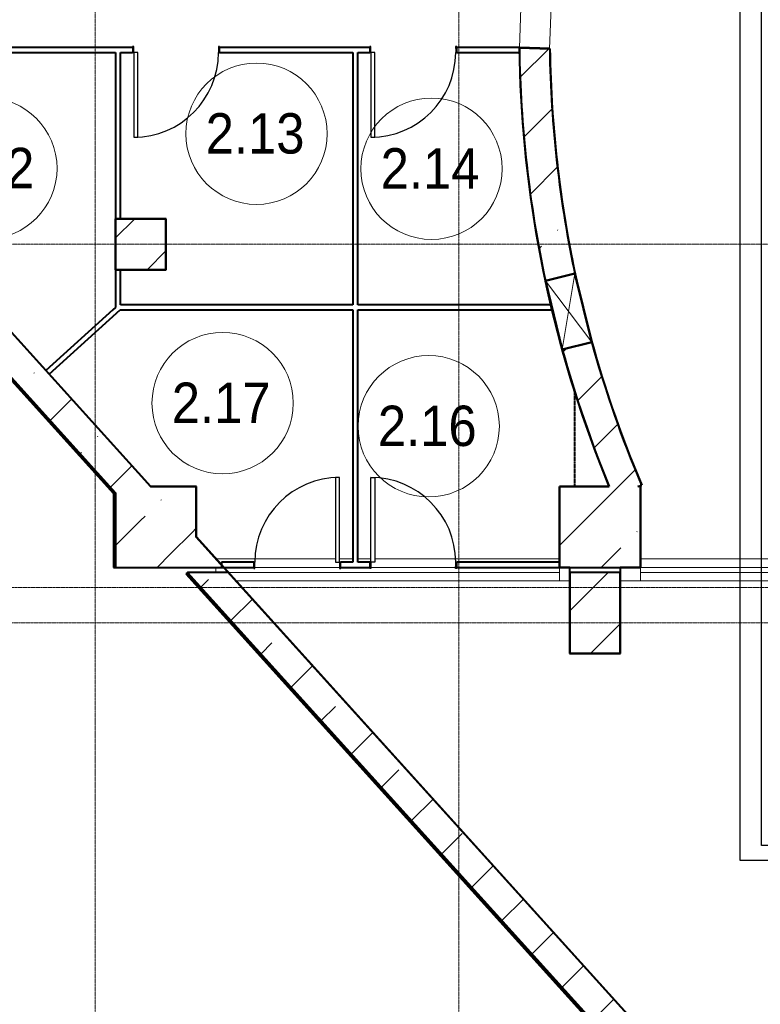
# Model space of a CAD drawing. Header units: millimetres. Extents: x -415896 to 1265883, y -383017 to -57457.
# Tile 23 of 95: x 5045 to 12382, y -305944 to -296191. Entities that reach past the tile are written whole.
import ezdxf

# ---------------------------------------------------------------- set-up
doc = ezdxf.new("R2010")
doc.units = ezdxf.units.MM
for name, pattern in [('Линия сетки', [25, 20, -2.5, 0, -2.5]), ('Штрих_3_1_5_', [4.5, 3, -1.5]), ('Штриховая_ш3 п1_5', [4.5, 3, -1.5])]:
    doc.linetypes.add(name, pattern=pattern)
for name, color, linetype, lineweight in [('A-000-M_MASS', 7, 'Continuous', 18), ('A-010-A_ROOM', 7, 'Continuous', 20), ('A-200-M_WALL', 7, 'Continuous', 18), ('A-200-M_WALL_EXT', 7, 'Continuous', 18), ('A-200-M_WALL_INT', 7, 'Continuous', 18), ('A-200-M_WALL_PAT', 7, 'Continuous', 40), ('A-314-M_WINDOW', 7, 'Continuous', 18), ('A-325-M_DOOR', 7, 'Continuous', 18), ('A-325-M_DOOR__FRAME', 7, 'Continuous', 30), ('A-325-M_DOOR_OPENING', 7, 'Continuous', 18), ('A-325-M_DOOR_PANEL', 7, 'Continuous', 30), ('S-280-M_COLUMN', 7, 'Continuous', 18), ('Z-030-M_GRID', 7, 'Continuous', 9), ('Z-060-M_DETAIL', 7, 'Continuous', 18)]:
    doc.layers.add(name, color=color, linetype=linetype, lineweight=lineweight)
doc.layers.add('A-010-M_ROOM_SEPARATION', color=4, linetype='Штриховая_ш3 п1_5', lineweight=40, true_color=0x00ffff)
doc.layers.add('СОТС', color=5, linetype='Continuous')
doc.styles.add('Arial_2', font='arial.ttf', dxfattribs={"width": 0.9, "height": 400})
pattern_1 = [(45, (0, 0), (-628.618, 628.618), []), (45, (628.6, 0), (-628.618, 628.618), [1111.25, -222.25, 6.706, -215.544])]

# ---------------------------------------------------------------- blocks, each defined once
blk = doc.blocks.new('101_Дверь_Однопольная - _ПЧ_800х2000_ПХА_Л-4230464-B2_-11_400_')
at = {"layer": 'A-325-M_DOOR', "color": 253, "lineweight": 30, "true_color": 0xaaaaaa}
for p, q in [((-430, 25), (-431, 25)), ((-431, 25), (-431, -35)), ((-430, -35), (-430, 25)), ((431, 25), (430, 25)), ((430, 25), (430, -35)), ((431, -35), (431, 25)), ((-431, -35), (-430, -35)), ((430, -35), (431, -35))]:
    blk.add_line(p, q, dxfattribs=at)
at = {"layer": 'A-325-M_DOOR__FRAME', "color": 253, "true_color": 0xaaaaaa}
for p, q in [((-420, 25), (-430, 25)), ((-430, 25), (-430, -35)), ((-420, -15), (-420, 25)), ((430, 25), (420, 25)), ((420, 25), (420, -15)), ((430, -35), (430, 25)), ((-430, -35), (-419, -35)), ((-419, -15), (-420, -15)), ((-419, -35), (-419, -15)), ((420, -15), (419, -15)), ((419, -15), (419, -35)), ((419, -35), (430, -35))]:
    blk.add_line(p, q, dxfattribs=at)
at = {"layer": 'A-325-M_DOOR_PANEL', "color": 253, "true_color": 0xaaaaaa}
for p, q in [((420, 865), (380, 865)), ((380, 865), (380, 25)), ((420, 25), (420, 865)), ((380, 25), (420, 25))]:
    blk.add_line(p, q, dxfattribs=at)
blk.add_arc((420, 25), 840, 90, 180, dxfattribs=at)
blk = doc.blocks.new('101_Дверь_Однопольная - _ПЧ_800х2000_ПХА_Пр-4228289-B2_-11_400_')
at = {"layer": 'A-325-M_DOOR', "color": 253, "lineweight": 30, "true_color": 0xaaaaaa}
for p, q in [((-430, 35), (-431, 35)), ((-431, 35), (-431, -25)), ((-430, -25), (-430, 35)), ((431, 35), (430, 35)), ((430, 35), (430, -25)), ((431, -25), (431, 35)), ((-431, -25), (-430, -25)), ((430, -25), (431, -25))]:
    blk.add_line(p, q, dxfattribs=at)
at = {"layer": 'A-325-M_DOOR__FRAME', "color": 253, "true_color": 0xaaaaaa}
for p, q in [((-430, 35), (-430, -25)), ((-419, 35), (-430, 35)), ((-420, -25), (-420, 15)), ((-420, 15), (-419, 15)), ((-419, 15), (-419, 35)), ((430, 35), (419, 35)), ((419, 35), (419, 15)), ((419, 15), (420, 15)), ((420, 15), (420, -25)), ((430, -25), (430, 35)), ((-430, -25), (-420, -25)), ((420, -25), (430, -25))]:
    blk.add_line(p, q, dxfattribs=at)
at = {"layer": 'A-325-M_DOOR_PANEL', "color": 253, "true_color": 0xaaaaaa}
for p, q in [((-380, -25), (-420, -25)), ((-420, -25), (-420, -865)), ((-380, -865), (-380, -25)), ((-420, -865), (-380, -865))]:
    blk.add_line(p, q, dxfattribs=at)
blk.add_arc((-420, -25), 840, 270, 360, dxfattribs=at)
blk = doc.blocks.new('101_Дверь_Однопольная - _ПЧ_800х2000_ПХА_Пр-4228284-B2_-11_400_')
at = {"layer": 'A-325-M_DOOR', "color": 253, "lineweight": 30, "true_color": 0xaaaaaa}
for p, q in [((-431, 25), (-430, 25)), ((-431, -35), (-431, 25)), ((-430, 25), (-430, -35)), ((430, -35), (430, 25)), ((430, 25), (431, 25)), ((431, 25), (431, -35)), ((-430, -35), (-431, -35)), ((431, -35), (430, -35))]:
    blk.add_line(p, q, dxfattribs=at)
at = {"layer": 'A-325-M_DOOR__FRAME', "color": 253, "true_color": 0xaaaaaa}
for p, q in [((-430, 25), (-420, 25)), ((-430, -35), (-430, 25)), ((-420, 25), (-420, -15)), ((420, 25), (430, 25)), ((420, -15), (420, 25)), ((430, 25), (430, -35)), ((-419, -35), (-430, -35)), ((-420, -15), (-419, -15)), ((-419, -15), (-419, -35)), ((419, -15), (420, -15)), ((419, -35), (419, -15)), ((430, -35), (419, -35))]:
    blk.add_line(p, q, dxfattribs=at)
at = {"layer": 'A-325-M_DOOR_PANEL', "color": 253, "true_color": 0xaaaaaa}
for p, q in [((-420, 865), (-380, 865)), ((-420, 25), (-420, 865)), ((-380, 865), (-380, 25)), ((-380, 25), (-420, 25))]:
    blk.add_line(p, q, dxfattribs=at)
blk.add_arc((-420, 25), 840, 0, 90, dxfattribs=at)
blk = doc.blocks.new('CP_ДШ_Hanytex_TopJoint 24C - CP_ДШ_Hanytex_TopJoint 24C-3950244-B2_-11_400_')
at = {"layer": 'A-000-M_MASS', "color": 253, "true_color": 0xaaaaaa}
for p, q in [((1185, 110), (2.5, 110)), ((1355, 110), (1225, 110)), ((1535, 110), (1405, 110)), ((3405, 110), (1575, 110)), ((0, 25), (0, -25)), ((0, -25), (0, 25)), ((1224.5, 25), (385.5, 25)), ((2374.5, 25), (1535.5, 25)), ((3405, -25), (3405, 25)), ((3405, 25), (3405, -110)), ((124.5, -25), (3405, -25)), ((3405, -110), (201.3, -110))]:
    blk.add_line(p, q, dxfattribs=at)
blk = doc.blocks.new('CP_ДШ_Hanytex_TopJoint 24C_Половина - CP_ДШ_Hanytex_TopJoint 24C_Половина-3652068-B2_-11_400_')
at = {"layer": 'A-000-M_MASS', "color": 253, "true_color": 0xaaaaaa}
for p, q in [((100, 110), (0, 110)), ((100, 110), (100, -25)), ((0, -25), (0, 25))]:
    blk.add_line(p, q, dxfattribs=at)
blk = doc.blocks.new('CP_ДШ_Hanytex_TopJoint 24C_Половина - CP_ДШ_Hanytex_TopJoint 24C_Половина-3652430-B2_-11_400_')
at = {"layer": 'A-000-M_MASS', "color": 253, "true_color": 0xaaaaaa}
for p, q in [((0, -25), (0, 110)), ((200, 110), (0, 110)), ((200, 25), (200, -25))]:
    blk.add_line(p, q, dxfattribs=at)
blk = doc.blocks.new('CP_ДШ_Hanytex_TopJoint 24C - CP_ДШ_Hanytex_TopJoint 24C-3950260-B2_-11_400_')
at = {"layer": 'A-000-M_MASS', "color": 253, "true_color": 0xaaaaaa}
for p, q in [((1769.3, 110), (0, 110)), ((5150, 110), (3627.8, 110)), ((1769.3, 25), (0, 25)), ((0, 25), (0, -25)), ((0, -110), (0, 25)), ((5150, 25), (3629.7, 25)), ((5150, -25), (5150, 25)), ((5150, 25), (5150, -25)), ((0, -25), (1769.3, -25)), ((3629.8, -25), (5150, -25)), ((1769.3, -110), (0, -110)), ((5150, -110), (3627.8, -110))]:
    blk.add_line(p, q, dxfattribs=at)
blk = doc.blocks.new('135_SLK_GD_AR_rvt-1-B2_-11_400_')
at = {"layer": 'A-010-M_ROOM_SEPARATION', "color": 131, "linetype": 'Штрих_3_1_5_', "true_color": 0xaaffff}
blk.add_line((19100, 60901), (19100, 61837.1), dxfattribs=at)
at = {"layer": 'A-200-M_WALL_INT', "color": 253, "lineweight": 40, "true_color": 0xaaaaaa}
for p, q in [((9772.5, 66573.6), (14896.6, 60902)), ((14899.3, 60902), (9774, 66574.9)), ((14719, 65250), (13481, 65250)), ((17069, 65250), (15581, 65250)), ((18551.3, 65250), (17931, 65250)), ((18551.3, 65200), (18551.3, 65250)), ((13481, 65200), (14550, 65200)), ((14550, 65200), (14550, 63550)), ((14600, 65200), (14719, 65200)), ((14600, 63550), (14600, 65200)), ((15581, 65200), (16900, 65200)), ((16900, 65200), (16900, 62700)), ((16950, 65200), (17069, 65200)), ((16950, 62700), (16950, 65200)), ((17931, 65200), (18551.3, 65200)), ((18551, 65249.5), (18549, 65249.6)), ((18851.1, 65238.1), (18551, 65249.5)), ((18551, 65247.5), (18851.2, 65236.1)), ((18853.1, 65238), (18851.1, 65238.1)), ((15052, 63552), (14548, 63552)), ((14548, 63552), (14548, 63550)), ((14548, 63550), (14548, 63050)), ((15052, 63550), (15052, 63552)), ((15052, 63048), (15052, 63550)), ((14548, 63050), (14548, 63048)), ((14548, 63048), (15050, 63048)), ((14550, 63050), (14550, 62675)), ((14600, 62700), (14600, 63050)), ((15050, 63048), (15052, 63048)), ((14522.3, 62650), (13858.9, 62050.6)), ((13892.5, 62013.5), (14596.9, 62650)), ((14550, 62675), (14522.3, 62650)), ((14596.9, 62650), (16900, 62650)), ((16900, 62700), (14600, 62700)), ((16900, 62650), (16900, 60150)), ((18867.9, 62700), (16950, 62700)), ((16950, 62650), (18869, 62650)), ((16950, 60150), (16950, 62650)), ((18869, 62650), (18869, 62695.7)), ((13858.9, 62050.6), (13892.5, 62013.5)), ((14896.6, 60902), (14898.5, 60900)), ((14898.5, 60900), (15350, 60900)), ((15352, 60902), (14899.3, 60902)), ((15350, 60900), (15350, 60403.6)), ((15352, 60900), (15352, 60902)), ((15352, 60401.4), (15352, 60900)), ((18950, 60902), (18948, 60902)), ((18948, 60902), (18948, 60098)), ((19438.8, 60902), (18950, 60902)), ((18950, 60100), (18950, 60900)), ((18950, 60900), (19439.6, 60900)), ((19439.6, 60900), (19441.7, 60900)), ((19752, 60911.6), (19750, 60910.8)), ((19750, 60910.8), (19750, 60100)), ((19760.5, 60915.2), (19752, 60911.6)), ((19752, 60909.5), (19761.3, 60913.4)), ((19752, 60098), (19752, 60909.5)), ((19761.3, 60913.4), (19763.1, 60914.2)), ((15350, 60403.6), (15350, 60400.7)), ((15350, 60400.7), (33741.4, 40046.5)), ((33742.9, 40047.9), (15352, 60401.4)), ((15919, 60150), (15599.1, 60150)), ((15599.1, 60150), (15599.1, 60100)), ((15599.1, 60100), (15919, 60100)), ((16900, 60150), (16781, 60150)), ((16781, 60100), (17069, 60100)), ((17069, 60150), (16950, 60150)), ((18950, 60150), (17931, 60150)), ((17931, 60100), (18950, 60100)), ((18948, 60098), (18950, 60098)), ((18950, 60100), (18950, 60150)), ((19048, 60100), (18950, 60100)), ((18950, 60098), (19048, 60098)), ((19050, 60100), (19048, 60100)), ((19048, 60098), (19048, 59250)), ((19050, 60050), (19050, 60100)), ((19750, 60100), (19550, 60100)), ((19550, 60100), (19550, 60098)), ((19550, 60098), (19550, 60050)), ((19552, 60098), (19750, 60098)), ((19552, 59248), (19552, 60098)), ((19750, 60098), (19752, 60098)), ((19048, 59250), (19048, 59248)), ((19048, 59248), (19550, 59248)), ((19550, 59248), (19552, 59248))]:
    blk.add_line(p, q, dxfattribs=at)
at = {"layer": 'A-200-M_WALL_INT', "color": 253, "lineweight": 40, "true_color": 0xaaaaaa, "flags": 128}
for points in [[(18549, 65249.6), (18559.6, 64877.7), (18581.9, 64506.4), (18615.9, 64135.9), (18661.6, 63766.7), (18718.8, 63399.2), (18787.7, 63033.6), (18868, 62670.4), (18959.7, 62309.8), (19062.8, 61952.4), (19177.1, 61598.4), (19302.4, 61248.1), (19438.8, 60902)], [(18809.6, 62938.3), (18790.1, 63031.5), (18721.2, 63397.1), (18663.9, 63764.7), (18618.1, 64133.8), (18584, 64504.3), (18561.7, 64875.6), (18551, 65247.5)], [(18851.2, 65236.1), (18862.4, 64866), (18885.5, 64496.5), (18920.6, 64127.9), (18967.4, 63760.7), (19026.1, 63395.1), (19096.5, 63031.6), (19107.3, 62981)], [(18971.4, 62274.7), (18962.4, 62307.8), (18870.6, 62668.3), (18820.4, 62888.6)], [(19260.6, 62354.4), (19272.2, 62312.4), (19377.4, 61957.4), (19493.9, 61606), (19621.6, 61258.5), (19760.5, 60915.2)], [(19441.7, 60900), (19305.3, 61246.1), (19179.9, 61596.3), (19065.5, 61950.3), (18975.9, 62258.3)]]:
    blk.add_lwpolyline(points, dxfattribs=at)
at = {"layer": 'A-200-M_WALL_INT', "color": 253, "lineweight": 40, "true_color": 0xaaaaaa}
for start, end in [(180.8071, 192.75466), (194.72924, 202.96314)]:
    blk.add_arc((30350, 65400), 11498, start, end, dxfattribs=at)
at = {"layer": 'A-000-M_MASS', "color": 253, "lineweight": 18, "true_color": 0xaaaaaa}
for name, p in [('CP_ДШ_Hanytex_TopJoint 24C - CP_ДШ_Hanytex_TopJoint 24C-3950244-B2_-11_400_', (15545, 60075)), ('CP_ДШ_Hanytex_TopJoint 24C - CP_ДШ_Hanytex_TopJoint 24C-3950260-B2_-11_400_', (19750, 60075))]:
    blk.add_blockref(name, p, dxfattribs=at)
at = {"layer": 'A-000-M_MASS', "color": 253, "lineweight": 18, "true_color": 0xaaaaaa, "rotation": 180}
for name, p in [('CP_ДШ_Hanytex_TopJoint 24C_Половина - CP_ДШ_Hanytex_TopJoint 24C_Половина-3652068-B2_-11_400_', (19050, 60075)), ('CP_ДШ_Hanytex_TopJoint 24C_Половина - CP_ДШ_Hanytex_TopJoint 24C_Половина-3652430-B2_-11_400_', (19750, 60075))]:
    blk.add_blockref(name, p, dxfattribs=at)
at = {"layer": 'A-325-M_DOOR', "color": 253, "lineweight": 18, "true_color": 0xaaaaaa, "rotation": 180}
for name, p in [('101_Дверь_Однопольная - _ПЧ_800х2000_ПХА_Л-4230464-B2_-11_400_', (15150, 65225)), ('101_Дверь_Однопольная - _ПЧ_800х2000_ПХА_Л-4230464-B2_-11_400_', (17500, 65225)), ('101_Дверь_Однопольная - _ПЧ_800х2000_ПХА_Пр-4228289-B2_-11_400_', (16350, 60125))]:
    blk.add_blockref(name, p, dxfattribs=at)
at = {"layer": 'A-325-M_DOOR', "color": 253, "lineweight": 18, "true_color": 0xaaaaaa}
blk.add_blockref('101_Дверь_Однопольная - _ПЧ_800х2000_ПХА_Пр-4228284-B2_-11_400_', (17500, 60125), dxfattribs=at)
blk = doc.blocks.new('Бетон-Прямоугольная-Колонна - CLM_Подземные этажи_В40-800х500-1489622-B2_-11_400_')
at = {"layer": 'S-280-M_COLUMN', "lineweight": 9, "true_color": 0xaaaaaa}
h = blk.add_hatch(dxfattribs=at)
h.set_pattern_fill('FP_85', color=253, style=0, pattern_type=2)
h.set_pattern_definition([(135, (59650, -19300), (-628.618, -628.618), []), (135, (59650, -18671.4), (-628.618, -628.618), [1111.25, -222.25, 6.706, -215.544])])
h.paths.add_polyline_path([(400, 250), (-400, 250), (-400, -250), (400, -250), (400, 139.5)])
at = {"layer": 'S-280-M_COLUMN', "color": 253, "lineweight": 40, "true_color": 0xaaaaaa}
for p, q in [((400, 250), (-400, 250)), ((-400, 250), (-400, -250)), ((400, -250), (400, 250)), ((-400, -250), (400, -250))]:
    blk.add_line(p, q, dxfattribs=at)
blk = doc.blocks.new('135_SLK_GD_KR_rvt-1-B2_-11_400_')
at = {"layer": 'A-200-M_WALL_PAT', "lineweight": 9, "true_color": 0xaaaaaa}
h = blk.add_hatch(dxfattribs=at)
h.set_pattern_fill('FP_5', color=253, style=0, pattern_type=2)
h.set_pattern_definition(pattern_1)
h.paths.add_polyline_path([(57700, 13083.5), (57700, 13531), (15666.8, 60050), (15262.5, 60050), (57569.2, 13228.3)])
at = {"layer": 'A-200-M_WALL', "color": 253, "lineweight": 40, "true_color": 0xaaaaaa}
for p, q in [((15255.1, 60043.3), (57692.6, 13076.8)), ((15258, 60046), (57695.5, 13079.5)), ((15261, 60048.7), (57698.5, 13082.2)), ((15262.5, 60050), (57700, 13083.5)), ((57700, 13083.5), (15262.5, 60050))]:
    blk.add_line(p, q, dxfattribs=at)
at = {"layer": 'A-200-M_WALL_EXT', "color": 253, "lineweight": 40, "true_color": 0xaaaaaa}
for p, q in [((15262.5, 60050), (15247.6, 60036.6)), ((15247.6, 60036.6), (57685.2, 13070.1)), ((15666.8, 60050), (15262.5, 60050)), ((50599.1, 21389.8), (15666.8, 60050))]:
    blk.add_line(p, q, dxfattribs=at)
at = {"layer": 'S-280-M_COLUMN', "color": 253, "lineweight": 18, "true_color": 0xaaaaaa, "rotation": 270.0000000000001}
blk.add_blockref('Бетон-Прямоугольная-Колонна - CLM_Подземные этажи_В40-800х500-1489622-B2_-11_400_', (19300, 59650), dxfattribs=at)
blk = doc.blocks.new('Бетон-Прямоугольная-Колонна - CLM_Подземные этажи_В50-500х500-V268-B2_-11_400_')
at = {"layer": 'S-280-M_COLUMN', "lineweight": 9, "true_color": 0xaaaaaa}
h = blk.add_hatch(dxfattribs=at)
h.set_pattern_fill('FP_146', color=253, style=0, pattern_type=2)
h.set_pattern_definition([(45, (-14800, -63300), (-628.618, 628.618), []), (45, (-14171.4, -63300), (-628.618, 628.618), [1111.25, -222.25, 6.706, -215.544])])
h.paths.add_polyline_path([(250, -250), (250, 250), (-250, 250), (-250, -250)])
at = {"layer": 'S-280-M_COLUMN', "color": 253, "lineweight": 40, "true_color": 0xaaaaaa}
for p, q in [((250, 250), (-250, 250)), ((-250, 250), (-250, -250)), ((250, -250), (250, 250)), ((-250, -250), (250, -250))]:
    blk.add_line(p, q, dxfattribs=at)
blk = doc.blocks.new('231_ADSK_Дверь_Проем - ADSK_Дверь_Проем-1497006-B2_-11_400_')
at = {"layer": 'A-325-M_DOOR_OPENING', "color": 253, "true_color": 0xaaaaaa}
for p, q in [((-600, 150), (600, 150)), ((-600, -150), (600, -150))]:
    blk.add_line(p, q, dxfattribs=at)
blk = doc.blocks.new('231_Отверстие прямоуг _Окно_Стена_ - Ниша под балку-2192665-B2_-11_400_')
at = {"layer": 'A-314-M_WINDOW', "color": 253, "lineweight": 50, "true_color": 0xaaaaaa}
for p, q in [((-225, -150), (-225, 150)), ((-225, 150), (475, 150)), ((475, 150), (475, -150)), ((475, -150), (-225, -150))]:
    blk.add_line(p, q, dxfattribs=at)
at = {"layer": 'Z-060-M_DETAIL', "color": 253, "true_color": 0xaaaaaa}
for p, q in [((-225, 150), (-225, -150)), ((475, 150), (-225, 150)), ((475, 150), (-225, -150)), ((-225, 150), (475, -150)), ((475, 150), (475, -150)), ((-225, -150), (475, -150))]:
    blk.add_line(p, q, dxfattribs=at)
blk = doc.blocks.new('135_SLK_K1-2-3_KR_rvt-1-B2_-11_400_')
at = {"layer": 'A-200-M_WALL_PAT', "lineweight": 9, "true_color": 0xaaaaaa}
h = blk.add_hatch(dxfattribs=at)
h.set_pattern_fill('FP_5', color=253, style=0, pattern_type=2)
h.set_pattern_definition(pattern_1)
h.paths.add_polyline_path([(15216.9, 60100), (15621.2, 60100), (5538.5, 71260), (5510, 71260), (5510, 71291.6), (-8.8, 77400), (-413.1, 77400), (13917.5, 61538.3)])
h = blk.add_hatch(dxfattribs=at)
h.set_pattern_fill('FP_5', color=253, style=0, pattern_type=2)
h.set_pattern_definition(pattern_1)
h.paths.add_polyline_path([(19724.6, 60900), (19760.5, 60915.2), (19621.6, 61258.5), (19493.9, 61606), (19377.4, 61957.4), (19267.3, 62329.6), (18976.6, 62258.3), (19065.5, 61950.4), (19200.7, 61538.3), (19305.3, 61246.1), (19441.7, 60900)])
h.paths.add_polyline_path([(18971.9, 62274.8), (18825.8, 62870.5), (18870.5, 62668.3), (18962.4, 62307.8)])
h.paths.add_polyline_path([(18810.7, 62938.5), (19101.1, 63009.5), (19096.5, 63031.6), (19026.1, 63395.1), (18967.4, 63760.7), (18920.6, 64127.9), (18885.5, 64496.5), (18862.4, 64866), (18851.2, 65236.1), (18551, 65247.5), (18561.7, 64875.6), (18584, 64504.3), (18618.1, 64133.9), (18663.9, 63764.7), (18721.2, 63397.1), (18790.1, 63031.5), (18809.6, 62943.4)])
h.paths.add_polyline_path([(18896.7, 66435.2), (18944.8, 66867.1), (18987.4, 67172.6), (19050.6, 67538.8), (18755.9, 67594.6), (18690.2, 67213.7), (18637.1, 66831), (18596.5, 66446.6), (18746.2, 66441)])
at = {"layer": 'S-280-M_COLUMN', "lineweight": 9, "true_color": 0xaaaaaa}
h = blk.add_hatch(dxfattribs=at)
h.set_pattern_fill('FP_5', color=253, style=0, pattern_type=2)
h.set_pattern_definition(pattern_1)
h.paths.add_polyline_path([(15216.9, 60100), (14550, 60838.2), (14550, 60100)])
h.paths.add_polyline_path([(15350, 60400.2), (15350, 60900), (14898.5, 60900)])
h = blk.add_hatch(dxfattribs=at)
h.set_pattern_fill('FP_5', color=253, style=0, pattern_type=2)
h.set_pattern_definition(pattern_1)
h.paths.add_polyline_path([(19439.5, 60100), (19750, 60100), (19750, 60900), (18950, 60900), (18950, 60100)])
at = {"layer": 'A-200-M_WALL', "color": 253, "lineweight": 40, "true_color": 0xaaaaaa}
for p, q in [((-420.5, 77393.3), (14539.6, 60834.7)), ((-417.5, 77396), (14543.6, 60836.3)), ((-414.6, 77398.7), (14547.6, 60837.8)), ((14539.6, 60834.7), (14539.6, 60819.8)), ((14539.6, 60819.8), (14539.6, 60100)), ((14543.6, 60836.3), (14543.6, 60830.3)), ((14543.6, 60830.3), (14543.6, 60815.4)), ((14543.6, 60815.4), (14543.6, 60100)), ((14549.6, 60838.6), (14547.6, 60840.8)), ((14547.6, 60840.8), (14547.6, 60837.8)), ((14547.6, 60837.8), (14549.6, 60835.6)), ((14547.6, 60837.8), (14547.6, 60831.8)), ((14547.6, 60831.8), (14547.6, 60810.9)), ((14547.6, 60831.8), (14549.6, 60829.6)), ((14547.6, 60810.9), (14547.6, 60100)), ((14549.6, 60835.6), (14549.6, 60838.6)), ((14549.6, 60808.7), (14549.6, 60829.6))]:
    blk.add_line(p, q, dxfattribs=at)
at = {"layer": 'A-200-M_WALL_EXT', "color": 253, "lineweight": 40, "true_color": 0xaaaaaa}
for p, q in [((-427.9, 77386.6), (14529.6, 60830.9)), ((14549.6, 60838.6), (-413.1, 77400)), ((5730.5, 70600), (14550, 60838.2)), ((14898.5, 60900), (6134.8, 70600)), ((18851.2, 65236.1), (18551, 65247.5)), ((19724.6, 60900), (19760.5, 60915.2)), ((14529.6, 60830.9), (14529.6, 60100)), ((14549.6, 60808.7), (14549.6, 60838.6)), ((14549.6, 60100), (14549.6, 60808.7)), ((15621.2, 60100), (15350, 60400.2)), ((14529.6, 60100), (14549.6, 60100)), ((15216.9, 60100), (15621.2, 60100))]:
    blk.add_line(p, q, dxfattribs=at)
for radius, start, end in [(11800, 180.74046, 192.04144), (11500, 180.81656, 192.1428), (11800, 192.28839, 195.35858), (11500, 195.35709, 202.95317), (11800, 195.4411, 202.41749)]:
    blk.add_arc((30350, 65400), radius, start, end, dxfattribs=at)
at = {"layer": 'S-280-M_COLUMN', "color": 253, "lineweight": 40, "true_color": 0xaaaaaa}
for p, q in [((15350, 60900), (14898.5, 60900)), ((15350, 60400.2), (15350, 60900)), ((19441.7, 60900), (18950, 60900)), ((18950, 60900), (18950, 60100)), ((19750, 60900), (19724.6, 60900)), ((19750, 60100), (19750, 60900)), ((14550, 60838.2), (14550, 60100)), ((14550, 60100), (15216.9, 60100)), ((18950, 60100), (19750, 60100))]:
    blk.add_line(p, q, dxfattribs=at)
at = {"layer": 'A-314-M_WINDOW', "color": 253, "lineweight": 18, "true_color": 0xaaaaaa, "rotation": 283.7412710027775}
blk.add_blockref('231_Отверстие прямоуг _Окно_Стена_ - Ниша под балку-2192665-B2_-11_400_', (19008.8, 62755.3), dxfattribs=at)
at = {"layer": 'A-325-M_DOOR', "color": 253, "lineweight": 18, "true_color": 0xaaaaaa, "rotation": 267.8258537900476}
blk.add_blockref('231_ADSK_Дверь_Проем - ADSK_Дверь_Проем-1497006-B2_-11_400_', (18723.6, 65841.4), dxfattribs=at)
at = {"layer": 'S-280-M_COLUMN', "color": 253, "lineweight": 18, "true_color": 0xaaaaaa}
blk.add_blockref('Бетон-Прямоугольная-Колонна - CLM_Подземные этажи_В50-500х500-V268-B2_-11_400_', (14800, 63300), dxfattribs=at)
blk = doc.blocks.new('050_Марка_Помещение - Номер-620969-B2_-11_400_')
at = {"layer": 'A-010-A_ROOM', "color": 253, "true_color": 0xaaaaaa}
blk.add_circle((0, 0), 3.5, dxfattribs=at)
blk = doc.blocks.new('-2 этаж')
at = {"layer": 'Z-030-M_GRID', "color": 253, "linetype": 'Линия сетки', "true_color": 0xaaaaaa}
for p, q in [((273442.3, -369627.5), (273442.3, -260676.5)), ((277042.3, -369627.2), (277042.3, -260676.3)), ((415040.1, -286627.3), (255410.3, -286627.3)), ((412500.3, -290027.3), (255410.5, -290027.3)), ((415043.2, -290377.3), (255410.5, -290377.3))]:
    blk.add_line(p, q, dxfattribs=at)
at = {"lineweight": 5}
for name in ['135_SLK_GD_KR_rvt-1-B2_-11_400_', '135_SLK_GD_AR_rvt-1-B2_-11_400_', '135_SLK_K1-2-3_KR_rvt-1-B2_-11_400_']:
    blk.add_blockref(name, (259092.3, -349927.3), dxfattribs=at)
at = {"layer": 'A-010-A_ROOM', "color": 253, "true_color": 0xaaaaaa, "xscale": 199.9999999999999, "yscale": 199.9999999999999, "zscale": 199.9999999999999}
for p in [(275039.2, -285531.6), (272363.1, -285874.8), (276772.8, -285878.8), (274703.5, -288200.3), (276745, -288429)]:
    blk.add_blockref('050_Марка_Помещение - Номер-620969-B2_-11_400_', p, dxfattribs=at)
at = {"layer": 'A-010-A_ROOM', "color": 253, "lineweight": 9, "true_color": 0xaaaaaa, "char_height": 400, "width": 1212.151, "attachment_point": 1, "style": 'Arial_2'}
for s, insert in [('2.13', (274535.7, -285328.2)), ('2.12', (271859.5, -285671.3)), ('2.14', (276269.2, -285675.3)), ('2.17', (274199.9, -287996.9)), ('2.16', (276241.5, -288225.5))]:
    blk.add_mtext(s, dxfattribs=dict(at, insert=insert))

msp = doc.modelspace()

# ---------------------------------------------------------------- linework, layer by layer
at = {"layer": 'СОТС', "color": 3, "lineweight": 30}
msp.add_lwpolyline([(54449.1, -304370.8), (12393.1, -304370.8), (12393.1, -295611.4), (4779.9, -295611.4), (4779.9, -286266.7), (4007, -286266.7), (4007, -286570.6), (4577.9, -286570.6), (4577.9, -295796.7), (12178.3, -295796.7), (12178.3, -304517.3), (43280.4, -304517.3)], dxfattribs=at)

# ---------------------------------------------------------------- block references
at = {"color": 0}
msp.add_blockref('-2 этаж', (-267647.8, -11788.6), dxfattribs=at)

doc.saveas('drawing.dxf')
